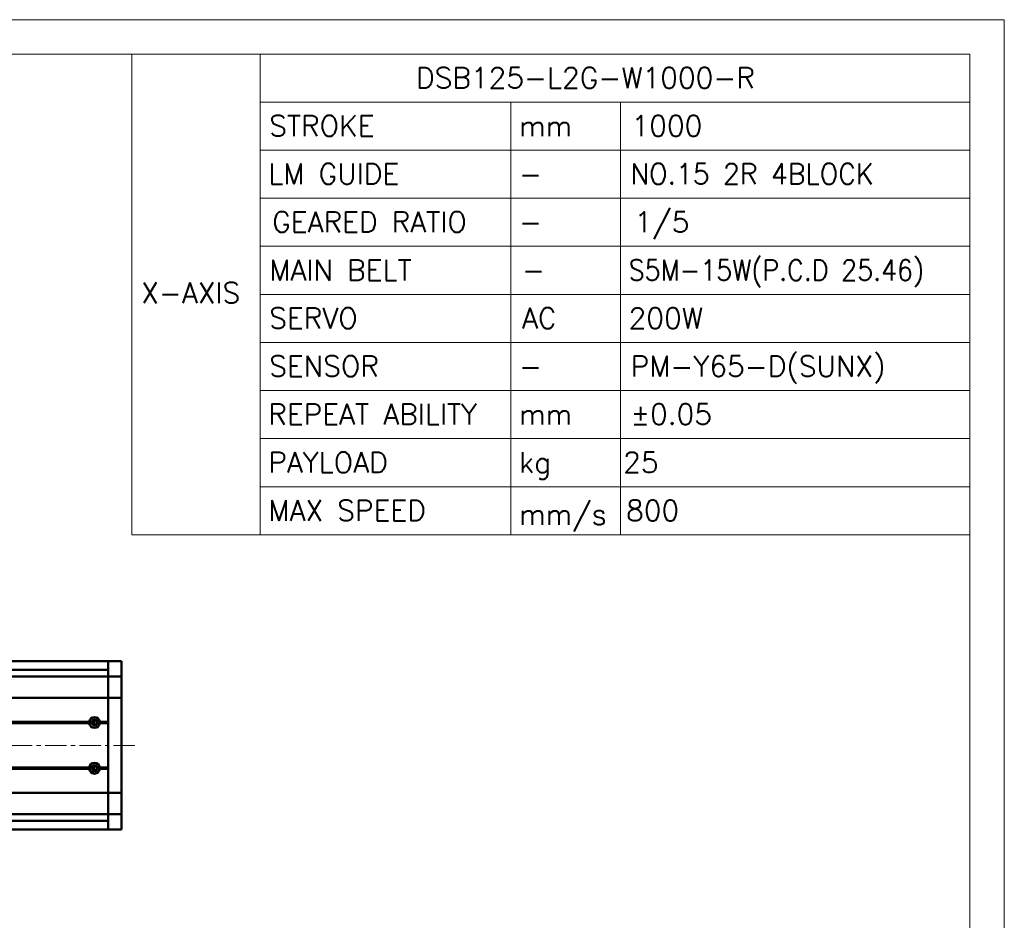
# Model space of a CAD drawing. Header units: millimetres. Extents: x 46891 to 50687, y 6223 to 10043.
# Tile 5 of 5: x 49957 to 50687, y 9374 to 10043. Entities that reach past the tile are written whole.
import ezdxf

# ---------------------------------------------------------------- set-up
doc = ezdxf.new("R2010")
doc.units = ezdxf.units.MM
doc.header["$LTSCALE"] = 0.5
doc.linetypes.add('CENTER', pattern=[50.8, 31.75, -6.35, 6.35, -6.35])
doc.layers.get('0').update_dxf_attribs({"lineweight": 20})
doc.layers.add('1', color=1, linetype='CENTER', lineweight=13)
doc.layers.add('외형선(ISO)', color=7, linetype='Continuous', lineweight=50)
doc.styles.add('DSR TEXT', font='romans.shx', dxfattribs={"bigfont": 'whgtxt.shx'})

# ---------------------------------------------------------------- blocks, each defined once
blk = doc.blocks.new('A$C1C1952E1')
for p, q in [((293, 292), (293, 222)), ((311.67, 292), (311.67, 222)), ((311.67, 285), (415, 285)), ((348.18, 285), (348.18, 222)), ((364.13, 285), (364.13, 222)), ((311.67, 278), (415, 278)), ((311.67, 271), (415, 271)), ((311.67, 264), (415, 264)), ((311.67, 257), (415, 257)), ((311.67, 250), (415, 250)), ((311.67, 243), (415, 243)), ((311.67, 236), (415, 236)), ((311.67, 229), (415, 229)), ((293, 222), (415, 222))]:
    blk.add_line(p, q)
at = {"color": 1}
blk.add_lwpolyline([(0, 0), (420, 0), (420, 297), (0, 297)], close=True, dxfattribs=at)
at = {"color": 3}
blk.add_lwpolyline([(5, 5), (415, 5), (415, 292), (5, 292)], close=True, dxfattribs=at)

msp = doc.modelspace()

# ---------------------------------------------------------------- linework, layer by layer
at = {"layer": '1'}
msp.add_line((50042.25224, 9504.10869), (48722.25224, 9504.10869), dxfattribs=at)
at = {"layer": '외형선(ISO)'}
for p, q in [((50022.25224, 9566.60869), (48947.25224, 9566.60869)), ((50022.25224, 9563.60869), (50022.25224, 9566.60869)), ((50022.25224, 9566.60869), (50022.25224, 9563.60869)), ((50022.25224, 9566.60869), (50032.25224, 9566.60869)), ((50022.25224, 9563.60869), (50022.25224, 9561.74852)), ((50022.25224, 9561.74852), (50022.25224, 9563.60869)), ((50032.25224, 9563.60869), (50032.25224, 9566.60869)), ((50032.25224, 9563.60869), (50032.25224, 9561.74852)), ((48742.25224, 9555.10869), (50022.25224, 9555.10869)), ((50022.25224, 9560.10869), (48947.25224, 9560.10869)), ((50022.25224, 9560.84056), (50022.25224, 9561.74852)), ((50022.25224, 9555.56889), (50022.25224, 9560.84056)), ((50022.25224, 9555.10869), (50022.25224, 9555.56889)), ((50022.25224, 9555.10869), (50022.25224, 9552.40019)), ((50022.25224, 9555.10869), (50032.25224, 9555.10869)), ((50022.25224, 9552.40019), (50022.25224, 9555.10869)), ((50032.25224, 9561.74852), (50032.25224, 9560.84056)), ((50032.25224, 9560.84056), (50032.25224, 9555.56889)), ((50032.25224, 9555.56889), (50032.25224, 9555.10869)), ((50032.25224, 9552.40019), (50032.25224, 9555.10869)), ((50022.25224, 9552.40019), (50022.25224, 9539.80019)), ((50022.25224, 9539.80019), (50022.25224, 9552.40019)), ((50032.25224, 9539.80019), (50032.25224, 9552.40019)), ((48742.25224, 9539.3361), (50022.25224, 9539.3361)), ((50022.25224, 9539.3361), (50022.25224, 9539.80019)), ((50022.25224, 9539.80019), (50022.25224, 9539.3361)), ((50022.25224, 9539.3361), (50022.25224, 9537.3361)), ((50022.25224, 9539.3361), (50032.25224, 9539.3361)), ((50022.25224, 9537.3361), (50022.25224, 9539.3361)), ((50022.25224, 9470.88128), (50022.25224, 9537.3361)), ((50022.25224, 9537.3361), (50022.25224, 9521.60869)), ((50032.25224, 9539.80019), (50032.25224, 9539.3361)), ((50032.25224, 9537.3361), (50032.25224, 9539.3361)), ((50032.25224, 9537.3361), (50032.25224, 9470.88128)), ((48755.75224, 9521.10869), (50008.75224, 9521.10869)), ((48756.22087, 9521.60869), (50008.28362, 9521.60869)), ((48756.22087, 9520.60869), (50008.28362, 9520.60869)), ((50011.69259, 9522.10869), (50010.97645, 9522.10869)), ((50011.69259, 9522.63001), (50011.69259, 9519.58736)), ((50015.75224, 9521.10869), (50022.25224, 9521.10869)), ((50016.22087, 9521.60869), (50022.25224, 9521.60869)), ((50016.22087, 9520.60869), (50022.25224, 9520.60869)), ((50022.25224, 9520.60869), (50022.25224, 9487.60869)), ((48755.75224, 9487.10869), (50008.75224, 9487.10869)), ((48756.22087, 9487.60869), (50008.28362, 9487.60869)), ((48756.22087, 9486.60869), (50008.28362, 9486.60869)), ((50011.69259, 9486.10869), (50010.97645, 9486.10869)), ((50011.69259, 9488.63001), (50011.69259, 9485.58736)), ((50015.75224, 9487.10869), (50022.25224, 9487.10869)), ((50016.22087, 9487.60869), (50022.25224, 9487.60869)), ((50016.22087, 9486.60869), (50022.25224, 9486.60869)), ((50022.25224, 9486.60869), (50022.25224, 9470.88128)), ((48742.25224, 9468.88128), (50022.25224, 9468.88128)), ((50022.25224, 9470.88128), (50022.25224, 9468.88128)), ((50022.25224, 9468.88128), (50022.25224, 9470.88128)), ((50022.25224, 9468.41719), (50022.25224, 9468.88128)), ((50022.25224, 9468.88128), (50032.25224, 9468.88128)), ((50022.25224, 9468.88128), (50022.25224, 9468.41719)), ((50022.25224, 9468.41719), (50022.25224, 9455.81719)), ((50022.25224, 9455.81719), (50022.25224, 9468.41719)), ((50032.25224, 9468.88128), (50032.25224, 9470.88128)), ((50032.25224, 9468.88128), (50032.25224, 9468.41719)), ((50032.25224, 9455.81719), (50032.25224, 9468.41719)), ((48742.25224, 9453.10869), (50022.25224, 9453.10869)), ((50022.25224, 9455.81719), (50022.25224, 9453.10869)), ((50022.25224, 9453.10869), (50022.25224, 9455.81719)), ((50022.25224, 9452.64848), (50022.25224, 9453.10869)), ((50022.25224, 9453.10869), (50032.25224, 9453.10869)), ((50022.25224, 9447.37681), (50022.25224, 9452.64848)), ((50032.25224, 9453.10869), (50032.25224, 9455.81719)), ((50032.25224, 9453.10869), (50032.25224, 9452.64848)), ((50032.25224, 9452.64848), (50032.25224, 9447.37681)), ((50022.25224, 9448.10869), (48947.25224, 9448.10869)), ((50022.25224, 9446.46886), (50022.25224, 9447.37681)), ((50022.25224, 9446.46886), (50022.25224, 9444.60869)), ((50022.25224, 9444.60869), (50022.25224, 9446.46886)), ((50032.25224, 9447.37681), (50032.25224, 9446.46886)), ((50032.25224, 9446.46886), (50032.25224, 9444.60869)), ((50022.25224, 9441.60869), (48947.25224, 9441.60869)), ((50022.25224, 9441.60869), (50022.25224, 9444.60869)), ((50022.25224, 9444.60869), (50022.25224, 9441.60869)), ((50022.25224, 9441.60869), (50032.25224, 9441.60869)), ((50032.25224, 9441.60869), (50032.25224, 9444.60869))]:
    msp.add_line(p, q, dxfattribs=at)
for centre, radius in [((50012.25224, 9521.10869), 2.25), ((50012.25224, 9521.10869), 1.621), ((50012.25224, 9487.10869), 2.25), ((50012.25224, 9487.10869), 1.621)]:
    msp.add_circle(centre, radius, dxfattribs=at)
for centre, start, end in [((50012.25224, 9521.10869), 7.18075578, 172.81924422), ((50012.25224, 9521.10869), 187.18075578, 352.81924422), ((50012.25224, 9487.10869), 7.18075578, 172.81924422), ((50012.25224, 9487.10869), 187.18075572, 352.81924428)]:
    msp.add_arc(centre, 4, start, end, dxfattribs=at)
for points in [[(50008.75224, 9521.10869), (50008.51793, 9521.343), (50008.28362, 9521.60869)], [(50008.28362, 9520.60869), (50008.51793, 9520.87437), (50008.75224, 9521.10869)], [(50016.22087, 9521.60869), (50015.98656, 9521.343), (50015.75224, 9521.10869)], [(50015.75224, 9521.10869), (50015.98656, 9520.87437), (50016.22087, 9520.60869)], [(50008.75224, 9487.10869), (50008.51793, 9487.343), (50008.28362, 9487.60869)], [(50008.28362, 9486.60869), (50008.51793, 9486.87437), (50008.75224, 9487.10869)], [(50016.22087, 9487.60869), (50015.98656, 9487.343), (50015.75224, 9487.10869)], [(50015.75224, 9487.10869), (50015.98656, 9486.87437), (50016.22087, 9486.60869)]]:
    msp.add_open_spline(points, degree=2, dxfattribs=at)

# ---------------------------------------------------------------- block references
at = {"xscale": 5.096520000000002, "yscale": 5.096520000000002, "zscale": 5.096520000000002}
msp.add_blockref('A$C1C1952E1', (48546.67132, 8528.99552), dxfattribs=at)

# ---------------------------------------------------------------- texts
at = {"color": 3, "style": 'DSR TEXT'}
for s, height, p in [('DSB125-L2G-W1000-R', 15.3167414, (50250.80009, 9991.89676)), ('STROKE', 15.316741, (50141.84332, 9956.22112)), ('LM GUIDE', 15.316741, (50141.11396, 9920.54548)), ('MAIN BELT', 15.316741, (50141.84332, 9849.1942)), ('X-AXIS', 15.316741, (50046.82033, 9832.24682)), ('SERVO', 15.316741, (50141.84332, 9813.51856)), ('SENSOR', 15.316741, (50141.84332, 9777.84292)), ('REPEAT ABILITY', 15.3167414, (50141.11396, 9742.16728)), ('PAYLOAD', 15.316741, (50141.11396, 9706.49164)), ('MAX SPEED', 15.316741, (50141.11396, 9670.816))]:
    msp.add_text(s, height=height, dxfattribs=at).set_placement(p)
at = {"color": 7, "style": 'DSR TEXT'}
for s, height, p in [('1000', 15.316741, (50410.68801, 9956.22112)), ('mm', 15.316741, (50327.20045, 9956.22112)), ('-', 15.31674, (50327.20045, 9920.54548)), ('-', 15.31674, (50327.20045, 9884.86984)), ('-', 15.31674, (50329.38856, 9849.1942)), ('AC', 15.316741, (50329.38856, 9813.51856)), ('200W', 15.316741, (50408.49991, 9813.51856)), ('PM-Y65-D(SUNX)', 15.3167414, (50409.95864, 9777.84292)), ('-', 15.31674, (50327.20045, 9777.84292)), ('mm', 15.316741, (50327.20045, 9742.16728)), ('±0.05', 15.316741, (50409.95864, 9742.16728)), ('kg', 15.316741, (50327.20045, 9706.49164)), ('25', 15.316741, (50404.44017, 9706.49164)), ('800', 15.316741, (50406.62828, 9670.816)), ('mm/s', 15.316741, (50327.20045, 9667.89852))]:
    msp.add_text(s, height=height, dxfattribs=at).set_placement(p)
for s, width, p in [('NO.15 2R 4BLOCK', 0.95, (50409.95864, 9920.54548)), ('S5M-15W(P.C.D 25.46)', 0.9, (50408.49991, 9849.1942))]:
    msp.add_text(s, height=15.3167414, dxfattribs=dict(at, width=width)).set_placement(p)
at = {"color": 3, "insert": (50144.03143, 9900.18658), "char_height": 15.3167414, "attachment_point": 1, "style": 'DSR TEXT'}
msp.add_mtext('GEARED RATIO', dxfattribs=at)
at = {"color": 7, "insert": (50412.87612, 9900.18658), "char_height": 15.316741, "attachment_point": 1, "style": 'DSR TEXT'}
msp.add_mtext('1/5', dxfattribs=at)

doc.saveas('drawing.dxf')
